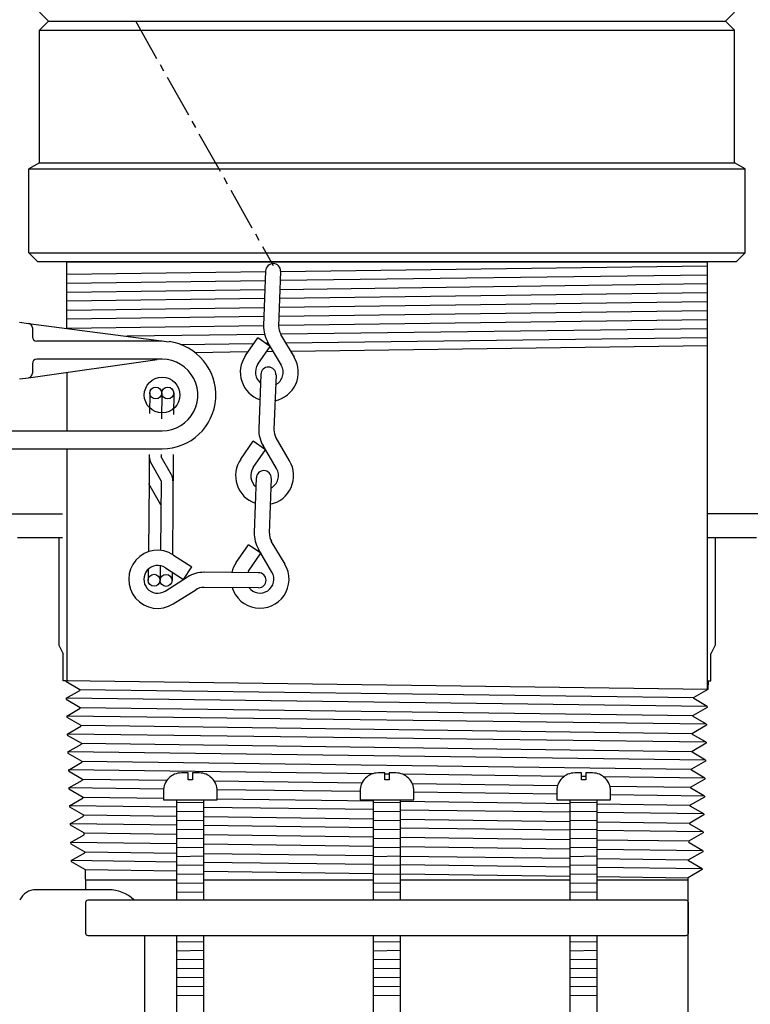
# Model space of a CAD drawing. Extents: x 1081 to 2220, y 0 to 2796.
# Tile 24 of 161: x 1662.56 to 1667.66, y 406.58 to 413.45. Entities that reach past the tile are written whole.
import ezdxf

# ---------------------------------------------------------------- set-up
doc = ezdxf.new("R2010")
doc.units = 0
doc.header["$MEASUREMENT"] = 0
doc.header["$PDSIZE"] = 1
doc.layers.get('DEFPOINTS').update_dxf_attribs({"linetype": 'CONTINUOUS'})
for name, color, linetype in [('DIM', 3, 'CONTINUOUS'), ('GALV-4', 4, 'CONTINUOUS'), ('JACK-SCREW', 2, 'CONTINUOUS'), ('PEAGRAVEL-HATCH', 3, 'CONTINUOUS'), ('SPILL-BUCKET', 1, 'CONTINUOUS'), ('SWIVEL-ADAPTOR', 1, 'CONTINUOUS')]:
    doc.layers.add(name, color=color, linetype=linetype)
doc.styles.add('SIMPLEX', font='simplex')
doc.dimstyles.new('DIM64', dxfattribs={"dimscale": 64, "dimtxt": 0.09375, "dimasz": 0.09375, "dimexe": 0.0625, "dimexo": 0.0625, "dimgap": 0.046875, "dimtad": 1, "dimdec": 4, "dimzin": 3, "dimdsep": 46, "dimlunit": 4, "dimtxsty": 'SIMPLEX', "dimcen": 0, "dimclrd": 256, "dimclre": 256, "dimclrt": 256, "dimadec": 0, "dimazin": 0, "dimtfac": 1, "dimtdec": 4, "dimtmove": 0, "dimatfit": 3, "dimfxl": 1, "dimfrac": 2, "dimtolj": 1, "dimtzin": 0, "dimarcsym": 0})

# ---------------------------------------------------------------- blocks, each defined once
blk = doc.blocks.new('*D23')
at = {"layer": 'DEFPOINTS', "color": 0, "transparency": 16777216}
for p in [(1389.6218, 410.0074), (1911.1218, 410.0074), (1911.1218, 136.5159)]:
    blk.add_point(p, dxfattribs=at)
at = {"layer": 'DIM', "lineweight": -2, "transparency": 16777216}
for p, q in [((1389.6218, 406.0074), (1389.6218, 132.5159)), ((1911.1218, 406.0074), (1911.1218, 132.5159)), ((1395.6218, 136.5159), (1905.1218, 136.5159))]:
    blk.add_line(p, q, dxfattribs=at)
at = {"layer": 'DIM', "transparency": 16777216}
for points in [[(1395.6218, 137.5159), (1395.6218, 135.5159), (1389.6218, 136.5159)], [(1905.1218, 137.5159), (1905.1218, 135.5159), (1911.1218, 136.5159)]]:
    blk.add_solid(points, dxfattribs=at)
at = {"layer": 'DIM', "transparency": 16777216, "insert": (1650.3718, 144.0873), "char_height": 6, "attachment_point": 5, "style": 'SIMPLEX'}
blk.add_mtext('\\A1;43\'-5 1/2" (F.V. TANK SLAB)', dxfattribs=at)

msp = doc.modelspace()

# ---------------------------------------------------------------- hatches: boundary and pattern name
at = {"layer": 'PEAGRAVEL-HATCH'}
h = msp.add_hatch(dxfattribs=at)
h.set_pattern_fill('AR-SAND', color=256, scale=7.5, style=0)
h.set_pattern_definition([(37.5, (-80.923, -562.65), (-0.47245, 14.45118), [0, -11.4, 0, -12.75, 0, -12.1875]), (7.5, (-80.923, -562.65), (13.27333, 21.1661), [0, -6.15, 0, -10.275, 0, -3.9375]), (327.5, (-90.148, -562.65), (23.356064, 0.04244), [0, -3.75, 0, -13.5, 0, -17.625]), (317.5, (-90.148, -562.65), (22.54595, 6.58257), [0, -1.875, 0, -8.85, 0, -10.125])])
h.paths.add_polyline_path([(1683.66686, 407.59823), (1684.03582, 408.23015), (1685.05318, 408.73842), (1686.40961, 409.14501), (1687.05387, 412.03764), (1687.05387, 415.50349), (1703.69071, 415.50349), (1703.69071, 414.23971), (1703.70523, 411.19237), (1703.75378, 411.19237), (1710.79505, 411.19237), (1710.79505, 372.75456), (1683.66686, 372.75456)])
edge = h.paths.add_edge_path()
edge.add_line((1650.92654, 403.66087), (1650.08623, 406.02465))
edge.add_line((1650.08623, 406.02465), (1651.03581, 407.65102))
edge.add_line((1651.03581, 407.65102), (1652.05317, 408.15928))
edge.add_line((1652.05317, 408.15928), (1653.4096, 408.56588))
edge.add_line((1653.4096, 408.56588), (1654.05386, 411.4585))
edge.add_line((1654.05386, 411.4585), (1656.0681, 414.28861))
edge.add_line((1656.0681, 414.28861), (1673.03625, 415.50349))
edge.add_line((1673.03625, 415.50349), (1673.03625, 412.02272))
edge.add_line((1673.03625, 412.02272), (1674.06566, 408.43348))
edge.add_line((1674.06566, 408.43348), (1674.87956, 406.63767))
edge.add_line((1674.87956, 406.63767), (1677.42945, 404.26909))
edge.add_line((1677.42945, 404.26909), (1677.42945, 404.06601))
edge.add_line((1677.42945, 404.06601), (1677.24195, 404.03476))
edge.add_line((1677.24195, 404.03476), (1677.24195, 403.52131))
edge.add_line((1677.24195, 403.52131), (1677.42945, 403.49006))
edge.add_line((1677.42945, 403.49006), (1677.42945, 402.38406))
edge.add_arc((1677.55445, 402.38406), 0.125, 180, 270)
edge.add_line((1677.55445, 402.25906), (1682.525, 402.25906))
edge.add_arc((1682.525, 402.38406), 0.125, 270, 360)
edge.add_line((1682.65, 402.38406), (1682.65, 403.49006))
edge.add_line((1682.65, 403.49006), (1682.8375, 403.52131))
edge.add_line((1682.8375, 403.52131), (1682.8375, 404.03476))
edge.add_line((1682.8375, 404.03476), (1682.65, 404.06601))
edge.add_line((1682.65, 404.06601), (1682.65, 404.36891))
edge.add_line((1682.65, 404.36891), (1683.08624, 406.60379))
edge.add_line((1683.08624, 406.60379), (1683.66686, 407.59823))
edge.add_line((1683.66686, 407.59823), (1683.66686, 353.01205))
edge.add_line((1683.66686, 353.01205), (1683.33063, 353.01205))
edge.add_line((1683.33063, 353.01205), (1683.33063, 353.36285))
edge.add_arc((1683.33063, 354.01205), 0.6492, 180, 270, ccw=False)
edge.add_line((1682.68142, 354.01205), (1680.04959, 354.01205))
edge.add_line((1680.04959, 354.01205), (1682.39345, 354.091))
edge.add_line((1682.39345, 354.091), (1682.39345, 354.34114))
edge.add_line((1682.39345, 354.34114), (1677.69666, 354.18294))
edge.add_line((1677.69666, 354.18294), (1677.69666, 354.01205))
edge.add_line((1677.69666, 354.01205), (1677.43142, 354.01205))
edge.add_arc((1676.78222, 354.01205), 0.6492, 270, 360, ccw=False)
edge.add_line((1676.78222, 353.36285), (1676.78222, 353.01205))
edge.add_line((1676.78222, 353.01205), (1675.29505, 353.01205))
edge.add_line((1675.29505, 353.01205), (1674.29505, 355.01205))
edge.add_line((1674.29505, 355.01205), (1669.29505, 355.01205))
edge.add_line((1669.29505, 355.01205), (1668.29505, 353.01205))
edge.add_line((1668.29505, 353.01205), (1658.79505, 353.01205))
edge.add_line((1658.79505, 353.01205), (1657.79505, 355.01205))
edge.add_line((1657.79505, 355.01205), (1652.79505, 355.01205))
edge.add_line((1652.79505, 355.01205), (1651.79505, 353.01205))
edge.add_line((1651.79505, 353.01205), (1650.31898, 353.01205))
edge.add_line((1650.31898, 353.01205), (1650.31898, 353.36285))
edge.add_arc((1650.31898, 354.01205), 0.6492, 180, 270, ccw=False)
edge.add_line((1649.66978, 354.01205), (1649.24127, 354.01205))
edge.add_line((1649.24127, 354.01205), (1649.28314, 354.52262))
edge.add_arc((1649.40449, 354.55261), 0.125, 50.621892, 193.878148, ccw=False)
edge.add_arc((1649.52937, 354.73121), 0.0938, 240.92541, 360)
edge.add_line((1649.62317, 354.73121), (1649.62317, 355.48111))
edge.add_line((1649.62317, 355.48111), (1649.98441, 360.57491))
edge.add_line((1649.98441, 360.57491), (1650.93131, 360.57509))
edge.add_line((1650.93131, 360.57509), (1650.92654, 403.66087))
edge = h.paths.add_edge_path()
edge.add_line((1683.66686, 371.75456), (1710.79505, 371.75456))
edge.add_line((1710.79505, 371.75456), (1710.79505, 354.01205))
edge.add_line((1710.79505, 354.01205), (1710.54505, 354.01205))
edge.add_arc((1709.89585, 354.01205), 0.6492, 270, 360, ccw=False)
edge.add_line((1709.89585, 353.36285), (1709.89585, 353.01205))
edge.add_line((1709.89585, 353.01205), (1708.29505, 353.01205))
edge.add_line((1708.29505, 353.01205), (1707.29505, 355.01205))
edge.add_line((1707.29505, 355.01205), (1702.29505, 355.01205))
edge.add_line((1702.29505, 355.01205), (1701.29505, 353.01205))
edge.add_line((1701.29505, 353.01205), (1691.79505, 353.01205))
edge.add_line((1691.79505, 353.01205), (1690.79505, 355.01205))
edge.add_line((1690.79505, 355.01205), (1685.79505, 355.01205))
edge.add_line((1685.79505, 355.01205), (1684.79505, 353.01205))
edge.add_line((1684.79505, 353.01205), (1683.66686, 353.01205))
edge.add_line((1683.66686, 353.01205), (1683.66686, 371.75456))

# ---------------------------------------------------------------- linework, layer by layer
at = {"layer": 'GALV-4', "color": 7, "linetype": 'Continuous'}
for p, q in [((1662.88689, 411.6744), (1664.27347, 411.69281)), ((1664.37922, 411.69422), (1667.35674, 411.73376)), ((1664.27113, 411.62858), (1662.88689, 411.61068)), ((1667.35674, 411.66847), (1664.37689, 411.62994)), ((1662.88689, 411.54862), (1664.26891, 411.56729)), ((1664.37466, 411.56871), (1667.35674, 411.60898)), ((1664.26662, 411.50434), (1662.88689, 411.48678)), ((1664.37012, 411.44358), (1667.35674, 411.48309)), ((1667.35674, 411.54368), (1664.37238, 411.50569)), ((1662.88689, 411.42395), (1664.26436, 411.44218)), ((1667.35674, 411.41889), (1664.36783, 411.38037)), ((1664.26207, 411.37901), (1662.88689, 411.36129)), ((1664.36559, 411.31879), (1667.35674, 411.35829)), ((1662.88689, 411.29927), (1664.25983, 411.3174)), ((1667.35704, 411.29411), (1664.37988, 411.2558)), ((1664.26714, 411.25435), (1663.30539, 411.24198)), ((1664.41611, 411.19473), (1667.35674, 411.2335)), ((1663.67881, 411.18501), (1664.19253, 411.19178)), ((1664.27546, 411.19288), (1664.29477, 411.19313)), ((1667.36132, 411.17513), (1664.45091, 411.13609)), ((1664.15083, 411.13206), (1663.78349, 411.12714)), ((1664.32874, 411.13445), (1664.28084, 411.13381))]:
    msp.add_line(p, q, dxfattribs=at)
at = {"layer": 'GALV-4', "color": 1, "linetype": 'Continuous'}
for p, q in [((1662.88689, 410.99018), (1662.88689, 410.58129)), ((1662.88689, 410.45654), (1662.88689, 408.8381))]:
    msp.add_line(p, q, dxfattribs=at)
msp.add_lwpolyline([(1662.88689, 411.29605), (1662.88689, 411.7606), (1667.35674, 411.7606), (1667.35674, 408.77802)], dxfattribs=at)
at = {"layer": 'JACK-SCREW'}
for p, q in [((1663.65476, 407.30889), (1663.65476, 408.00753)), ((1663.84226, 407.30889), (1663.84226, 408.00753)), ((1665.02806, 407.30889), (1665.02806, 408.00753)), ((1665.21556, 407.30889), (1665.21556, 408.00753)), ((1666.40137, 407.30889), (1666.40137, 408.00753)), ((1666.58887, 407.30889), (1666.58887, 408.00753)), ((1663.65476, 406.00753), (1663.65476, 407.05889)), ((1663.84226, 406.00753), (1663.84226, 407.05889)), ((1665.02806, 406.00753), (1665.02806, 407.05889)), ((1665.21556, 406.00753), (1665.21556, 407.05889)), ((1666.40137, 406.00753), (1666.40137, 407.05889)), ((1666.58887, 406.00753), (1666.58887, 407.05889))]:
    msp.add_line(p, q, dxfattribs=at)
for points in [[(1663.56101, 408.07003), (1663.56101, 408.00753), (1663.93601, 408.00753), (1663.93601, 408.07003, 0.4142136), (1663.81101, 408.19503), (1663.76414, 408.19503), (1663.76414, 408.14816), (1663.73289, 408.14816), (1663.73289, 408.19503), (1663.68601, 408.19503, 0.4142136)], [(1664.93431, 408.07003), (1664.93431, 408.00753), (1665.30931, 408.00753), (1665.30931, 408.07003, 0.4142136), (1665.18431, 408.19503), (1665.13744, 408.19503), (1665.13744, 408.14816), (1665.10619, 408.14816), (1665.10619, 408.19503), (1665.05931, 408.19503, 0.4142136)], [(1666.30762, 408.07003), (1666.30762, 408.00753), (1666.68262, 408.00753), (1666.68262, 408.07003, 0.4142136), (1666.55762, 408.19503), (1666.51074, 408.19503), (1666.51074, 408.14816), (1666.47949, 408.14816), (1666.47949, 408.19503), (1666.43262, 408.19503, 0.4142136)]]:
    msp.add_lwpolyline(points, format="xyb", close=True, dxfattribs=at)
at = {"layer": 'JACK-SCREW', "linetype": 'Continuous'}
msp.add_lwpolyline([(1663.01986, 407.07451), (1663.01986, 407.29326, -0.4142136), (1663.03549, 407.30889), (1667.20814, 407.30889, -0.4142136), (1667.22377, 407.29326), (1667.22377, 407.07451, -0.4142136), (1667.20814, 407.05889), (1663.03549, 407.05889, -0.4142136)], format="xyb", close=True, dxfattribs=at)
at = {"layer": 'SPILL-BUCKET', "linetype": 'Continuous'}
for p, q in [((1663.3653, 413.44288), (1663.5135, 413.18061)), ((1663.53802, 413.13689), (1663.56254, 413.09318)), ((1663.58706, 413.04947), (1663.73526, 412.78612)), ((1663.75978, 412.74241), (1663.7843, 412.6987)), ((1663.80883, 412.65499), (1663.95702, 412.39271)), ((1663.98155, 412.34899), (1664.00607, 412.30528)), ((1664.03059, 412.26157), (1664.17879, 411.99929)), ((1664.20331, 411.95558), (1664.22783, 411.91187)), ((1664.25342, 411.86815), (1664.32698, 411.73595)), ((1664.27368, 411.69863), (1664.25982, 411.31694)), ((1664.37923, 411.69437), (1664.36537, 411.31268)), ((1662.55608, 411.33933), (1662.61792, 411.3308)), ((1662.61792, 411.3308), (1663.59986, 411.20393)), ((1662.64564, 411.29988), (1662.64564, 411.23805)), ((1663.55188, 411.20713), (1662.67656, 411.20713)), ((1664.13401, 411.10797), (1664.22037, 411.23165)), ((1664.30673, 411.17088), (1664.22037, 411.23165)), ((1664.47518, 411.09518), (1664.38029, 411.25511)), ((1664.22037, 411.0472), (1664.30673, 411.17088)), ((1664.38456, 411.0408), (1664.2886, 411.2018)), ((1662.61898, 410.95231), (1663.5167, 411.07919)), ((1663.55188, 411.08239), (1662.67656, 411.08239)), ((1662.64564, 411.0504), (1662.64564, 410.98323)), ((1662.55608, 410.94378), (1662.61898, 410.95231)), ((1664.24169, 410.97577), (1664.22676, 410.59515)), ((1664.34724, 410.97257), (1664.33232, 410.59088)), ((1663.46552, 410.84676), (1663.46445, 410.70283)), ((1663.54975, 410.8457), (1663.54762, 410.66658)), ((1663.63291, 410.84463), (1663.63184, 410.69537)), ((1662.0827, 410.58129), (1663.55188, 410.58129)), ((1664.44213, 410.37232), (1664.34724, 410.53331)), ((1661.77564, 410.45654), (1663.55188, 410.45654)), ((1664.10096, 410.38511), (1664.18838, 410.50985)), ((1664.18732, 410.32541), (1664.27474, 410.44908)), ((1664.27474, 410.44908), (1664.18838, 410.50985)), ((1664.35151, 410.31901), (1664.25662, 410.47893)), ((1663.46126, 410.41603), (1663.46019, 410.23371)), ((1663.54548, 410.41603), (1663.54548, 410.4011)), ((1663.61692, 410.27423), (1663.54548, 410.4011)), ((1663.62971, 410.4011), (1663.62331, 409.72089)), ((1663.62971, 410.41603), (1663.62971, 410.4011)), ((1663.54442, 410.23371), (1663.47192, 410.36059)), ((1664.20864, 410.25397), (1664.19478, 409.87335)), ((1664.31419, 410.24971), (1664.30033, 409.86908)), ((1663.46019, 410.23371), (1663.45593, 409.73795)), ((1663.54228, 410.06526), (1663.45912, 410.21133)), ((1663.54442, 410.23371), (1663.54015, 409.74754)), ((1662.13707, 410.00342), (1662.85674, 410.00342)), ((1662.13707, 410.00342), (1662.85674, 410.00342)), ((1670.75065, 410.00342), (1667.35674, 410.00342)), ((1671.06411, 410.00342), (1667.35674, 410.00342)), ((1662.54222, 409.83817), (1662.85674, 409.83817)), ((1662.83115, 409.83817), (1662.83115, 409.08758)), ((1667.35674, 409.83817), (1667.70248, 409.83817)), ((1667.41248, 409.83817), (1667.41248, 409.08758)), ((1664.06791, 409.66331), (1664.15533, 409.78699)), ((1664.24169, 409.72728), (1664.15533, 409.78699)), ((1664.41015, 409.65052), (1664.31419, 409.81151)), ((1663.63184, 409.71556), (1663.75872, 409.6324)), ((1664.15533, 409.60254), (1664.24169, 409.72728)), ((1664.31846, 409.59615), (1664.22357, 409.75714)), ((1663.53909, 409.64199), (1663.53802, 409.53857)), ((1663.57427, 409.62706), (1663.70114, 409.5439)), ((1663.70114, 409.5439), (1663.75872, 409.6324)), ((1663.45486, 409.61747), (1663.45379, 409.53964)), ((1663.5732, 409.46287), (1663.72993, 409.5631)), ((1663.62225, 409.59508), (1663.62225, 409.53857)), ((1664.22676, 409.59188), (1663.84508, 409.59615)), ((1664.2257, 409.48633), (1663.84401, 409.48953)), ((1663.62971, 409.37438), (1663.78644, 409.47354)), ((1662.83115, 409.08758), (1662.85994, 409.02575)), ((1667.41248, 409.08758), (1667.38369, 409.02575)), ((1662.85994, 408.8381), (1662.85994, 409.02575)), ((1667.38369, 408.8381), (1667.38369, 409.02575)), ((1662.87806, 408.8381), (1662.85994, 408.8381)), ((1662.87806, 408.8381), (1662.87806, 408.8349)), ((1662.87913, 408.8349), (1662.97721, 408.77733)), ((1662.89512, 408.8381), (1662.89405, 408.8381)), ((1662.89832, 408.8381), (1662.89725, 408.8381)), ((1667.36343, 408.8381), (1667.36132, 408.77796)), ((1667.36343, 408.8381), (1667.38369, 408.8381)), ((1662.88233, 408.71656), (1662.97721, 408.77093)), ((1662.88233, 408.71656), (1662.97721, 408.77093)), ((1662.97721, 408.77733), (1662.97721, 408.77093)), ((1667.36132, 408.77796), (1667.26322, 408.72082)), ((1662.88233, 408.71656), (1662.88233, 408.70909)), ((1662.88233, 408.71016), (1662.98041, 408.65259)), ((1662.88233, 408.70909), (1662.98041, 408.65259)), ((1667.26322, 408.71336), (1667.26322, 408.72082)), ((1667.35704, 408.65898), (1667.26322, 408.71336)), ((1662.88552, 408.59075), (1662.98041, 408.64619)), ((1662.88552, 408.59181), (1662.98041, 408.64619)), ((1662.98041, 408.65259), (1662.98041, 408.64619)), ((1662.98041, 408.65259), (1662.98041, 408.64619)), ((1667.35704, 408.65259), (1667.26002, 408.59608)), ((1667.26002, 408.58862), (1667.26002, 408.59608)), ((1667.35704, 408.65898), (1667.35704, 408.65259)), ((1662.88552, 408.59075), (1662.88659, 408.58435)), ((1662.88659, 408.58435), (1662.98468, 408.52784)), ((1662.98468, 408.52784), (1662.98468, 408.52038)), ((1667.35384, 408.52784), (1667.25575, 408.47134)), ((1667.35384, 408.53424), (1667.26002, 408.58862)), ((1667.35384, 408.53424), (1667.35384, 408.52784)), ((1662.88979, 408.46601), (1662.98468, 408.52038)), ((1662.88979, 408.46601), (1662.88979, 408.45961)), ((1662.88979, 408.45961), (1662.98788, 408.40204)), ((1667.25469, 408.46387), (1667.25575, 408.47134)), ((1667.34957, 408.4095), (1667.25469, 408.46387)), ((1662.89405, 408.34126), (1662.98894, 408.39564)), ((1662.98788, 408.40204), (1662.98894, 408.39564)), ((1667.34957, 408.40204), (1667.25149, 408.34553)), ((1667.34957, 408.4095), (1667.34957, 408.40204)), ((1662.89405, 408.34126), (1662.89405, 408.3338)), ((1662.89405, 408.3338), (1662.99214, 408.27729)), ((1667.25149, 408.33913), (1667.25149, 408.34553)), ((1667.34638, 408.28476), (1667.25149, 408.33913)), ((1662.89725, 408.21546), (1662.99214, 408.26983)), ((1662.99214, 408.27729), (1662.99214, 408.26983)), ((1667.34531, 408.27729), (1667.24722, 408.22079)), ((1667.34638, 408.28476), (1667.34531, 408.27729)), ((1662.89725, 408.21546), (1662.89832, 408.20906)), ((1662.89832, 408.20906), (1662.99641, 408.15255)), ((1667.24722, 408.21439), (1667.24722, 408.22079)), ((1667.34211, 408.15895), (1667.24722, 408.21439)), ((1662.90152, 408.09071), (1662.99641, 408.14509)), ((1662.99641, 408.15255), (1662.99641, 408.14509)), ((1667.34211, 408.15255), (1667.24402, 408.09605)), ((1667.34211, 408.15895), (1667.34211, 408.15255)), ((1662.90152, 408.09071), (1662.90152, 408.08432)), ((1662.90152, 408.08432), (1662.9996, 408.02675)), ((1667.24402, 408.08858), (1667.24402, 408.09605)), ((1667.33785, 408.03421), (1667.24402, 408.08858)), ((1662.90578, 407.96597), (1663.00067, 408.02035)), ((1663.00067, 408.02035), (1662.9996, 408.02675)), ((1667.33785, 408.02675), (1667.23976, 407.97024)), ((1667.33785, 408.03421), (1667.33785, 408.02675)), ((1662.90578, 407.96597), (1662.90578, 407.95851)), ((1662.90578, 407.95851), (1663.00387, 407.902)), ((1667.23976, 407.96384), (1667.23976, 407.97024)), ((1667.33465, 407.90947), (1667.23976, 407.96384)), ((1667.33465, 407.90947), (1667.33358, 407.902)), ((1662.90898, 407.84017), (1663.00387, 407.89454)), ((1662.90898, 407.84017), (1662.91005, 407.83377)), ((1663.00387, 407.89454), (1663.00387, 407.902)), ((1667.33358, 407.902), (1667.23656, 407.8455)), ((1667.23656, 407.83803), (1667.23656, 407.8455)), ((1662.91005, 407.83377), (1663.00813, 407.77726)), ((1663.00813, 407.7634), (1663.00813, 407.77726)), ((1667.33038, 407.77726), (1667.2323, 407.72075)), ((1667.33038, 407.78366), (1667.23656, 407.83803)), ((1667.33038, 407.78366), (1667.33038, 407.77726)), ((1662.91324, 407.70903), (1663.00813, 407.7634)), ((1662.91324, 407.70903), (1662.91431, 407.70156)), ((1662.91431, 407.70156), (1663.01133, 407.64506)), ((1667.23123, 407.70689), (1667.2323, 407.72075)), ((1667.32612, 407.65252), (1667.23123, 407.70689)), ((1662.91751, 407.58322), (1663.01133, 407.63759)), ((1663.01133, 407.63759), (1663.01133, 407.64506)), ((1667.32612, 407.64506), (1667.22803, 407.58855)), ((1667.32612, 407.65252), (1667.32612, 407.64506)), ((1662.91751, 407.58322), (1662.91751, 407.57682)), ((1662.91751, 407.57682), (1663.0156, 407.52031)), ((1667.22803, 407.58109), (1667.22803, 407.58855)), ((1667.32185, 407.52671), (1667.22803, 407.58109)), ((1663.0156, 407.52031), (1663.01666, 407.38171)), ((1667.32185, 407.52031), (1667.22377, 407.46381)), ((1667.32185, 407.52671), (1667.32185, 407.52031)), ((1663.01986, 407.44995), (1663.65476, 407.44995)), ((1663.84226, 407.44995), (1665.02806, 407.44995)), ((1665.21556, 407.44995), (1666.40137, 407.44995)), ((1666.58887, 407.44995), (1667.22377, 407.44995)), ((1667.22377, 405.614), (1667.22377, 407.46381)), ((1667.22377, 407.44995), (1667.22377, 407.46381)), ((1662.67122, 407.38171), (1663.17872, 407.38171)), ((1663.42927, 407.05889), (1663.42927, 406.00753))]:
    msp.add_line(p, q, dxfattribs=at)
at = {"layer": 'SPILL-BUCKET', "color": 7, "linetype": 'Continuous'}
for p, q in [((1667.36132, 408.77796), (1662.87806, 408.8381)), ((1662.97721, 408.77733), (1667.26322, 408.72082)), ((1667.35704, 408.65898), (1662.88233, 408.71656)), ((1662.98041, 408.65259), (1667.26002, 408.59608)), ((1667.35384, 408.53424), (1662.88552, 408.59181)), ((1662.98468, 408.52784), (1667.25575, 408.47134)), ((1667.34957, 408.4095), (1662.89025, 408.46627)), ((1662.98788, 408.4031), (1667.25149, 408.34553)), ((1667.34638, 408.28476), (1662.89299, 408.34233)), ((1662.99214, 408.27729), (1667.24722, 408.22079)), ((1665.0202, 408.18876), (1662.89725, 408.21652)), ((1665.13744, 408.18722), (1665.10619, 408.18763)), ((1666.35926, 408.17124), (1665.23097, 408.186)), ((1662.99534, 408.15255), (1663.58576, 408.1447)), ((1663.91437, 408.14033), (1664.94784, 408.12658)), ((1665.29803, 408.12193), (1666.31366, 408.10842)), ((1666.51074, 408.16926), (1666.47949, 408.16967)), ((1667.34211, 408.15839), (1666.63572, 408.16763)), ((1663.56162, 408.08231), (1662.90152, 408.09071)), ((1664.93431, 408.06482), (1663.93579, 408.07754)), ((1666.30762, 408.04733), (1665.30931, 408.06005)), ((1666.67803, 408.10357), (1667.24402, 408.09605)), ((1662.9996, 408.02675), (1663.56101, 408.01926)), ((1663.84226, 407.98848), (1663.65476, 407.98581)), ((1663.93601, 408.01427), (1665.02806, 407.99971)), ((1665.21556, 407.98848), (1665.02806, 407.98581)), ((1665.21556, 407.99721), (1666.40137, 407.98141)), ((1666.58887, 407.98848), (1666.40137, 407.98581)), ((1666.58887, 407.97891), (1667.23976, 407.97024)), ((1667.33785, 408.03421), (1666.68262, 408.04255)), ((1663.65476, 407.95642), (1662.90578, 407.96597)), ((1663.84226, 407.92597), (1663.65476, 407.92331)), ((1665.02806, 407.9389), (1663.84226, 407.95403)), ((1665.21556, 407.92597), (1665.02806, 407.92331)), ((1666.40137, 407.92137), (1665.21556, 407.9365)), ((1666.58887, 407.92597), (1666.40137, 407.92331)), ((1667.33465, 407.90947), (1666.58887, 407.91898)), ((1663.65476, 407.83063), (1662.90898, 407.84017)), ((1663.0028, 407.902), (1663.65476, 407.8933)), ((1663.84226, 407.86347), (1663.65476, 407.8608)), ((1663.84226, 407.8908), (1665.02806, 407.87497)), ((1665.21556, 407.86347), (1665.02806, 407.8608)), ((1665.21556, 407.87247), (1666.40137, 407.85664)), ((1666.58887, 407.86347), (1666.40137, 407.8608)), ((1666.58887, 407.85414), (1667.23656, 407.8455)), ((1663.00813, 407.77726), (1663.65476, 407.76861)), ((1663.84226, 407.80096), (1663.65476, 407.79829)), ((1665.02806, 407.81308), (1663.84226, 407.82824)), ((1665.21556, 407.80096), (1665.02806, 407.79829)), ((1666.40137, 407.79553), (1665.21556, 407.81069)), ((1666.58887, 407.80096), (1666.40137, 407.79829)), ((1667.33038, 407.78366), (1666.58887, 407.79314)), ((1663.65476, 407.69953), (1662.91324, 407.70903)), ((1663.84226, 407.73846), (1663.65476, 407.73579)), ((1663.84226, 407.7661), (1665.02806, 407.75024)), ((1665.21556, 407.73846), (1665.02806, 407.73579)), ((1665.21556, 407.74773), (1666.40137, 407.73187)), ((1666.58887, 407.73846), (1666.40137, 407.73579)), ((1666.58887, 407.72936), (1667.2323, 407.72075)), ((1663.01133, 407.64506), (1663.65476, 407.63643)), ((1663.84226, 407.67595), (1663.65476, 407.67328)), ((1665.02806, 407.68195), (1663.84226, 407.69713)), ((1663.84226, 407.63392), (1665.02806, 407.61803)), ((1665.21556, 407.67595), (1665.02806, 407.67328)), ((1666.40137, 407.66436), (1665.21556, 407.67955)), ((1666.58887, 407.67595), (1666.40137, 407.67328)), ((1667.32612, 407.65252), (1666.58887, 407.66196)), ((1663.65476, 407.57376), (1662.91751, 407.58322)), ((1663.84226, 407.61344), (1663.65476, 407.61078)), ((1665.02806, 407.55614), (1663.84226, 407.57135)), ((1665.21556, 407.61344), (1665.02806, 407.61078)), ((1665.21556, 407.61552), (1666.40137, 407.59963)), ((1666.58887, 407.61344), (1666.40137, 407.61078)), ((1666.58887, 407.59711), (1667.22803, 407.58855)), ((1663.0156, 407.52031), (1663.65476, 407.51173)), ((1663.84226, 407.55094), (1663.65476, 407.54827)), ((1663.84226, 407.50921), (1665.02806, 407.49329)), ((1665.21556, 407.55094), (1665.02806, 407.54827)), ((1666.40137, 407.53852), (1665.21556, 407.55373)), ((1666.58887, 407.55094), (1666.40137, 407.54827)), ((1667.32185, 407.52671), (1666.58887, 407.53612)), ((1663.84226, 407.48843), (1663.65476, 407.48576)), ((1663.84226, 407.42592), (1663.65476, 407.42326)), ((1665.21556, 407.48843), (1665.02806, 407.48576)), ((1665.21556, 407.42592), (1665.02806, 407.42326)), ((1665.21556, 407.49077), (1666.40137, 407.47485)), ((1666.58887, 407.48843), (1666.40137, 407.48576)), ((1666.58887, 407.42592), (1666.40137, 407.42326)), ((1666.58887, 407.47233), (1667.22377, 407.46381)), ((1663.84226, 407.36342), (1663.65476, 407.36075)), ((1665.21556, 407.36342), (1665.02806, 407.36075)), ((1666.58887, 407.36342), (1666.40137, 407.36075)), ((1663.84226, 407.01793), (1663.65476, 407.01526)), ((1665.21556, 407.01793), (1665.02806, 407.01526)), ((1666.58887, 407.01793), (1666.40137, 407.01526)), ((1663.84226, 406.95543), (1663.65476, 406.95276)), ((1665.21556, 406.95543), (1665.02806, 406.95276)), ((1666.58887, 406.95543), (1666.40137, 406.95276)), ((1663.84226, 406.89292), (1663.65476, 406.89025)), ((1665.21556, 406.89292), (1665.02806, 406.89025)), ((1666.58887, 406.89292), (1666.40137, 406.89025)), ((1663.84226, 406.83041), (1663.65476, 406.82775)), ((1665.21556, 406.83041), (1665.02806, 406.82775)), ((1666.58887, 406.83041), (1666.40137, 406.82775)), ((1663.84226, 406.76791), (1663.65476, 406.76524)), ((1665.21556, 406.76791), (1665.02806, 406.76524)), ((1666.58887, 406.76791), (1666.40137, 406.76524)), ((1663.84226, 406.7054), (1663.65476, 406.70273)), ((1665.21556, 406.7054), (1665.02806, 406.70273)), ((1666.58887, 406.7054), (1666.40137, 406.70273)), ((1663.84226, 406.64289), (1663.65476, 406.64023)), ((1665.21556, 406.64289), (1665.02806, 406.64023)), ((1666.58887, 406.64289), (1666.40137, 406.64023))]:
    msp.add_line(p, q, dxfattribs=at)
at = {"layer": 'SPILL-BUCKET', "linetype": 'Continuous'}
for centre, radius in [((1663.55188, 410.83184), 0.12474), ((1663.5071, 410.8457), 0.04158), ((1663.59133, 410.8457), 0.04158), ((1663.49537, 409.53964), 0.04158), ((1663.5796, 409.53857), 0.04158)]:
    msp.add_circle(centre, radius, dxfattribs=at)
for centre, radius, start, end in [((1664.32698, 411.6965), 0.05224, 358.830861, 178.830861), ((1662.61472, 411.29988), 0.03092, 0, 84.093859), ((1664.47092, 411.30948), 0.2111, 177.964966, 210.715294), ((1664.47092, 411.30948), 0.10555, 178.246595, 210.465545), ((1662.67656, 411.23805), 0.03092, 180, 270), ((1663.55188, 410.83184), 0.37529, 270, 82.65283), ((1662.67656, 411.0504), 0.03092, 90, 180), ((1663.55188, 410.83184), 0.24948, 270, 97.853313), ((1664.30033, 410.9907), 0.20257, 145.057309, 251.279051), ((1664.30033, 410.9907), 0.20257, 281.250681, 30.602762), ((1664.30033, 410.9907), 0.09702, 145.26514, 231.241914), ((1664.29393, 410.9747), 0.05224, 358.830861, 178.830861), ((1664.30033, 410.9907), 0.09702, 296.847294, 30.529706), ((1662.61472, 410.98323), 0.03092, 277.853313, 0), ((1664.43787, 410.58662), 0.2111, 177.964966, 210.715294), ((1664.43787, 410.58662), 0.10555, 178.246595, 210.465545), ((1663.54548, 410.4011), 0.08316, 180, 209.197486), ((1664.26728, 410.2689), 0.20257, 145.057309, 251.279051), ((1664.26728, 410.2689), 0.09702, 145.26514, 231.241914), ((1664.26728, 410.2689), 0.20257, 281.250681, 30.602762), ((1664.26728, 410.2689), 0.09702, 296.847294, 30.529706), ((1663.54442, 410.23371), 0.08316, 0, 29.197486), ((1664.26195, 410.25184), 0.05224, 358.830861, 178.830861), ((1664.40588, 409.86482), 0.2111, 177.964966, 210.715294), ((1664.40588, 409.86482), 0.10555, 178.246595, 210.465545), ((1663.52096, 409.54604), 0.20257, 56.81178, 302.101249), ((1663.52096, 409.54604), 0.09702, 56.659293, 302.471192), ((1664.23529, 409.5471), 0.20257, 145.057309, 166.62146), ((1664.23529, 409.5471), 0.20257, 196.525796, 30.602762), ((1663.84294, 409.38398), 0.2111, 89.71063, 122.159321), ((1664.23529, 409.5471), 0.09702, 145.26514, 151.74197), ((1664.23529, 409.5471), 0.09702, 217.375807, 30.529706), ((1664.2257, 409.53964), 0.05224, 270, 90), ((1663.84294, 409.38398), 0.10555, 90, 122.067392), ((1662.67122, 407.2559), 0.12474, 90, 154.746837), ((1663.17872, 407.13116), 0.24948, 45.42761, 90)]:
    msp.add_arc(centre, radius, start, end, dxfattribs=at)
at = {"layer": 'SWIVEL-ADAPTOR', "color": 1, "linetype": 'Continuous'}
for p, q in [((1662.69553, 413.50258), (1662.75803, 413.44008)), ((1667.5481, 413.50258), (1667.4856, 413.44008)), ((1662.75803, 413.44008), (1662.69553, 413.37758)), ((1667.4856, 413.44008), (1667.5481, 413.37758)), ((1662.69553, 412.45237), (1662.69553, 413.37758)), ((1662.69553, 412.45237), (1662.69553, 413.37758)), ((1667.5481, 412.45237), (1667.5481, 413.37758)), ((1667.5481, 412.45237), (1667.5481, 413.37758)), ((1667.62181, 412.40963), (1667.5481, 412.45237)), ((1667.62181, 412.40963), (1667.5481, 412.45237)), ((1662.62181, 411.8231), (1662.62181, 412.40963)), ((1662.62181, 411.8231), (1662.62181, 412.40963)), ((1667.62181, 411.8231), (1667.62181, 412.40963)), ((1667.62181, 411.8231), (1667.62181, 412.40963)), ((1662.62181, 411.8231), (1662.68431, 411.7606)), ((1662.62181, 411.8231), (1662.68431, 411.7606)), ((1667.55931, 411.7606), (1667.62181, 411.8231)), ((1667.55931, 411.7606), (1667.62181, 411.8231)), ((1662.87822, 411.7606), (1662.68431, 411.7606)), ((1667.55931, 411.7606), (1662.68431, 411.7606))]:
    msp.add_line(p, q, dxfattribs=at)
at = {"layer": 'SWIVEL-ADAPTOR', "color": 1}
for p, q in [((1662.75803, 413.44008), (1667.4856, 413.44008)), ((1662.69553, 412.45237), (1667.5481, 412.45237))]:
    msp.add_line(p, q, dxfattribs=at)
at = {"layer": 'SWIVEL-ADAPTOR', "color": 7}
for p, q in [((1662.69553, 413.37758), (1667.5481, 413.37758)), ((1662.62181, 412.40963), (1667.62181, 412.40963)), ((1662.62181, 411.8231), (1667.62181, 411.8231))]:
    msp.add_line(p, q, dxfattribs=at)
at = {"layer": 'SWIVEL-ADAPTOR', "color": 3, "linetype": 'Continuous'}
for p, q in [((1662.69553, 412.45237), (1662.62181, 412.40963)), ((1662.69553, 412.45237), (1662.62181, 412.40963)), ((1662.99681, 411.7606), (1667.24681, 411.7606))]:
    msp.add_line(p, q, dxfattribs=at)

# ---------------------------------------------------------------- dimensions: what is measured, and where the dimension line sits
at = {"layer": 'DIM'}
dim = msp.add_linear_dim(base=(1911.12181, 136.51592), p1=(1389.62181, 410.00736), p2=(1911.12181, 410.00736), angle=0, text='<> (F.V. TANK SLAB)', dimstyle='DIM64', dxfattribs=at)
dim.commit()
dim.dimension.update_dxf_attribs({"geometry": '*D23', "text_midpoint": (1650.37181, 144.08735)})

doc.saveas('drawing.dxf')
